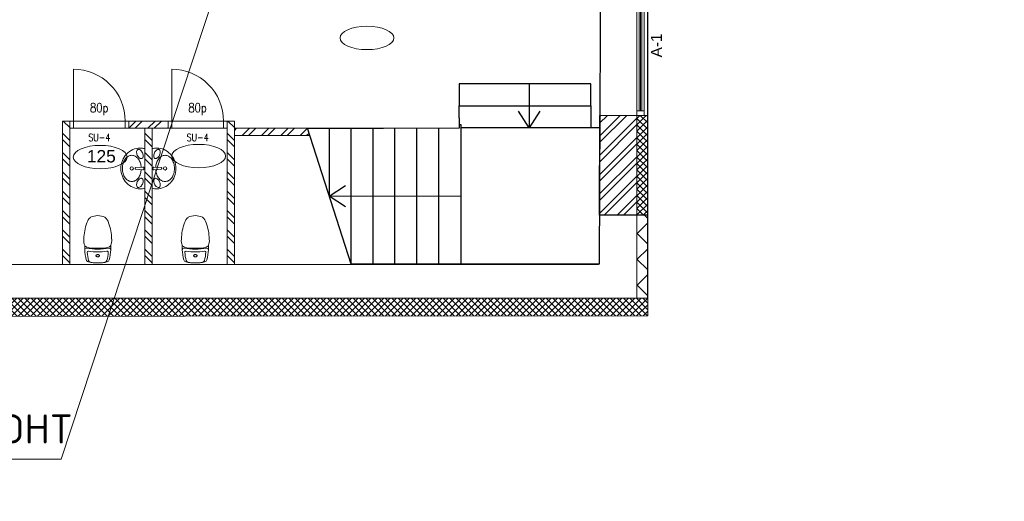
# Model space of a CAD drawing. Header units: millimetres. Extents: x -50720 to 364380, y -21425 to 41280.
# Tile 3 of 8: x 133163 to 146679, y 15554 to 22160. Entities that reach past the tile are written whole.
import ezdxf
from ezdxf import colors
from ezdxf.entities.mleader import LeaderData, LeaderLine
from ezdxf.enums import TextEntityAlignment as Align
from ezdxf.math import Vec2, Vec3

# ---------------------------------------------------------------- set-up
doc = ezdxf.new("R2010")
doc.units = ezdxf.units.MM
doc.header["$LTSCALE"] = 500
doc.header["$MEASUREMENT"] = 0
doc.layers.get('0').update_dxf_attribs({"linetype": 'CONTINUOUS', "lineweight": 9})
for name, color, linetype, lineweight in [('1_KORRUS_DIM', 144, 'CONTINUOUS', 15), ('1_KORRUS_HATS', 44, 'CONTINUOUS', 9), ('1_Ruumi_nr', 7, 'CONTINUOUS', 20), ('1_Seina_hats', 46, 'CONTINUOUS', 9), ('1_Uued seinad', 7, 'CONTINUOUS', 18), ('1_Uued uksed', 142, 'CONTINUOUS', 15), ('1_Uued_aknad_TEXT', 7, 'CONTINUOUS', 18), ('2_Santehnika', 142, 'CONTINUOUS', 9), ('A2POKD', 1, 'CONTINUOUS', 18), ('A4OVET', 144, 'CONTINUOUS', 18), ('A9OVIKD', 156, 'CONTINUOUS', 18), ('A9OVIKD0', 7, 'CONTINUOUS', 18), ('A9OVIKD2', 72, 'CONTINUOUS', 18), ('A9OVIKD3', 13, 'CONTINUOUS', 18), ('A9OVIKD4', 7, 'CONTINUOUS', 18), ('SEINAD', 7, 'CONTINUOUS', 15)]:
    doc.layers.add(name, color=color, linetype=linetype, lineweight=lineweight)
doc.layers.add('TREPP', color=86, linetype='CONTINUOUS')
doc.layers.get('1_KORRUS_DIM').off()
doc.styles.add('ISOCPEUR', font='isocpeur.ttf', dxfattribs={"height": 300})
doc.styles.add('S', font='simplex.shx', dxfattribs={"width": 0.8})
doc.styles.get("Standard").update_dxf_attribs({"font": 'ARIALUNI.TTF'})

# ---------------------------------------------------------------- blocks, each defined once
blk = doc.blocks.new('ruumi ellips')
blk.add_ellipse((0, 0), major_axis=(-370, 0), ratio=0.432432)
blk = doc.blocks.new('WCPott02')
at = {"layer": '2_Santehnika', "linetype": 'Continuous'}
for p, q in [((-179, -235), (-179, -295)), ((-100, -255), (93, -255)), ((179, -235), (179, -295))]:
    blk.add_line(p, q, dxfattribs=at)
blk.add_lwpolyline([(-25, -150, 0.152216), (-23, -155, 0.106943), (-18, -161, 0.074343), (-10, -164, 0.060974), (0, -165, 0.060974), (10, -164, 0.074343), (18, -161, 0.106943), (23, -155, 0.152216), (25, -150, 0.152216), (23, -145, 0.106943), (18, -139, 0.074343), (10, -136, 0.060974), (0, -135, 0.060974), (-10, -136, 0.074343), (-18, -139, 0.106943), (-23, -145, 0.152216)], format="xyb", close=True, dxfattribs=at)
for centre, radius, start, end in [((446, -261), 626, 164.4337, 177.4071), ((-119, -104), 40, 103.7116, 164.4337), ((357, -219), 501, 164.4337, 177.4071), ((0, -590), 540, 90, 103.7116), ((-95, -93), 32, 103.7116, 164.4337), ((0, -482), 432, 90, 103.7116), ((0, -590), 540, 76.2884, 90), ((0, -482), 432, 76.2884, 90), ((95, -93), 32, 15.5663, 76.2884), ((-357, -219), 501, 2.5929, 15.5663), ((119, -104), 40, 15.5663, 76.2884), ((-446, -261), 626, 2.5929, 15.5663), ((-159, -234), 20, 177.4071, 280.0591), ((-95, -378), 123, 92.2435, 124.1248), ((0, -1132), 892, 90, 100.0591), ((-128, -197), 16, 177.4071, 280.0591), ((0, -916), 714, 90, 100.0591), ((0, -916), 714, 79.9409, 90), ((0, -1132), 892, 79.9409, 90), ((95, -378), 123, 55.8752, 91.5009), ((128, -197), 16, 259.9409, 2.5929), ((159, -234), 20, 259.9409, 2.5929), ((-44, -357), 149, 152.6296, 188.3072), ((527, -360), 718, 181.5081, 199.512), ((-116, -331), 73.6, 131.1436, 145.6019), ((-527, -360), 718, 340.488, 358.4919), ((116, -331), 73.6, 34.3981, 48.8564), ((44, -357), 149, 351.6928, 27.0279), ((-8, -560), 147, 195.3839, 232.3772), ((5, -559), 150, 308.1392, 344.2627), ((-3, -490), 210, 242.8821, 270.711), ((2, -489), 211, 269.3747, 296.9913)]:
    blk.add_arc(centre, radius, start, end, dxfattribs=at)
blk = doc.blocks.new('valamu-wc')
at = {"linetype": 'Continuous'}
for p, q in [((-177, 14), (-52, 23)), ((-177, -14), (-52, -23))]:
    blk.add_line(p, q, dxfattribs=at)
for points in [[(-430, 0, 0.092925), (-405, -135, 0.096009), (-334, -247, 0.100718), (-226, -323, 0.104321), (-102, -350, 0.067421), (-20, -339), (-20, 339, 0.067421), (-102, 350, 0.104321), (-226, 323, 0.100718), (-334, 247, 0.096009), (-405, 135, 0.092925)], [(-141, 325, -0.160365), (-123, 327, -0.106283), (-99, 317, -0.070846), (-79, 298, -0.057138), (-61, 268, -0.057138), (-50, 235, -0.070846), (-48, 208, -0.106283), (-56, 183, -0.160365), (-68, 171, -0.160365), (-86, 169, -0.106283), (-110, 179, -0.070846), (-130, 198, -0.057138), (-148, 228, -0.057138), (-159, 260, -0.070846), (-161, 288, -0.106283), (-153, 313, -0.160365)], [(-141, -325, 0.160365), (-123, -327, 0.106283), (-99, -317, 0.070846), (-79, -298, 0.057138), (-61, -268, 0.057138), (-50, -235, 0.070846), (-48, -208, 0.106283), (-56, -183, 0.160365), (-68, -171, 0.160365), (-86, -169, 0.106283), (-110, -179, 0.070846), (-130, -198, 0.057138), (-148, -228, 0.057138), (-159, -260, 0.070846), (-161, -288, 0.106283), (-153, -313, 0.160365)]]:
    blk.add_lwpolyline(points, format="xyb", close=True, dxfattribs=at)
for points in [[(-83, 21, 0.055194), (-95, 89, 0.08336), (-129, 159, 0.106657), (-184, 210, 0.132093), (-243, 225, 0.132093), (-302, 210, 0.106657), (-357, 159, 0.08336), (-391, 89, 0.072067), (-404, 0, 0.072067)], [(-177, 14, 0.131713), (-180, 13, 0.107103), (-183, 10, 0.075936), (-185, 6, 0.062796), (-186, 0, 0.062796), (-185, -6, 0.075936), (-183, -10, 0.107103), (-180, -13, 0.131713), (-177, -14, 0.148577)], [(-51, -23, 0.130228), (-44, -22, 0.106476), (-39, -17, 0.084216), (-35, -9, 0.073236), (-34, 0, 0.073236), (-35, 9, 0.084216), (-39, 17, 0.106476), (-44, 22, 0.130228), (-51, 23, 0.032065), (-52, 23, 0.106476)], [(-404, 0, 0.072067), (-391, -89, 0.08336), (-357, -159, 0.106657), (-302, -210, 0.132093), (-243, -225, 0.132093), (-184, -210, 0.106657), (-129, -159, 0.08336), (-95, -89, 0.055194), (-83, -21, 0.072067)], [(-52, -23, 0.032065), (-51, -23, 0.130228)]]:
    blk.add_lwpolyline(points, format="xyb", dxfattribs=at)
blk.add_circle((-243, 0), 28.5, dxfattribs=at)
blk = doc.blocks.new('A-1 UUS PLAANIS')
at = {"layer": '1_Uued_aknad_TEXT', "insert": (-168, 166), "char_height": 160, "width": 505.03, "attachment_point": 1}
blk.add_mtext('{\\f@Arial Unicode MS|b0|i0|c186|p34;\\H0.94444x;A-1}', dxfattribs=at)
blk = doc.blocks.new('A4OV08O')
at = {"layer": 'A4OVET'}
for p, q in [((50, 0), (760, 0)), ((50, -100), (760, -100))]:
    blk.add_line(p, q, dxfattribs=at)
blk.add_lwpolyline([(50, 0), (50, 710, -0.4142136), (760, 0)], format="xyb", dxfattribs=at)
for points in [[(0, 0), (50, 0), (50, -100), (0, -100)], [(760, 0), (810, 0), (810, -100), (760, -100)]]:
    blk.add_lwpolyline(points, close=True, dxfattribs=at)
at = {"layer": 'A2POKD', "style": 'S', "width": 0.8}
blk.add_attdef('A2POKD', text='', height=175, dxfattribs=at).set_placement((405, 362.5), align=Align.MIDDLE)
at = {"layer": 'A9OVIKD', "style": 'S', "width": 0.8}
blk.add_attdef('A9OVIKD', text='', height=125, dxfattribs=at).set_placement((405, 162.5), align=Align.MIDDLE)
at = {"layer": 'A9OVIKD0', "style": 'S', "oblique": 0.8, "width": 0.8}
blk.add_attdef('A9OVIKD0', text='', height=100, dxfattribs=at).set_placement((405, -600), align=Align.MIDDLE)
at = {"layer": 'A9OVIKD2', "style": 'S', "width": 0.8}
blk.add_attdef('A9OVIKD2', text='', height=100, dxfattribs=at).set_placement((405, -225), align=Align.MIDDLE)
at = {"layer": 'A9OVIKD3', "style": 'S', "width": 0.8}
blk.add_attdef('A9OVIKD3', text='', height=100, dxfattribs=at).set_placement((405, -350), align=Align.MIDDLE)
at = {"layer": 'A9OVIKD4', "style": 'S', "width": 0.8}
blk.add_attdef('A9OVIKD4', text='', height=100, dxfattribs=at).set_placement((405, -475), align=Align.MIDDLE)
blk = doc.blocks.new('SU-4 WC 80')
at = {"layer": 'A4OVET', "rotation": 90}
blk.add_blockref('A4OV08O', (-100, 0), dxfattribs=at).add_auto_attribs({'A9OVIKD': '80p', 'A9OVIKD2': 'SU-4'})

msp = doc.modelspace()

# ---------------------------------------------------------------- hatches: boundary and pattern name
at = {"layer": '1_KORRUS_HATS'}
h = msp.add_hatch(dxfattribs=at)
h.set_pattern_fill('ANSI37', color=256, scale=500, style=0)
h.set_pattern_definition([(45, (141635.307, 19481), (-44.1942, 44.1942), []), (135, (141635.307, 19481), (-44.1942, -44.1942), [])])
h.paths.add_polyline_path([(141635.3, 20848), (141785.3, 20848), (141785.3, 19478), (141635.3, 19478)])
h = msp.add_hatch(dxfattribs=at)
h.set_pattern_fill('ANSI37', color=256, scale=500, style=0)
h.set_pattern_definition([(45, (125399.03, 18039.654), (-44.19417, 44.19417), []), (135, (125399.03, 18039.654), (-44.19417, -44.19417), [])])
h.paths.add_polyline_path([(129081.8, 18338.5), (141785.3, 18338.5), (141785.3, 18097.1), (129082, 18088.5)])
at = {"layer": '1_Seina_hats'}
h = msp.add_hatch(dxfattribs=at)
h.set_pattern_fill('ANSI32', color=256, scale=500, angle=90, style=0)
h.set_pattern_definition([(225, (104576.35, -621089.36), (-132.58252, 132.58252), []), (225, (104576.35, -621177.75), (-132.58252, 132.58252), [])])
h.paths.add_polyline_path([(141635.3, 19478), (141635.3, 20848), (141122.6, 20848), (141118.3, 19478)])
h = msp.add_hatch(dxfattribs=at)
h.set_pattern_fill('ANSI32', color=256, scale=500, angle=-90, style=0)
h.set_pattern_definition([(315, (170620, -622965), (132.58252, 132.58252), []), (315, (170620, -623053.38), (132.58252, 132.58252), [])])
h.paths.add_polyline_path([(133750, 18800), (133750, 18800), (133750, 20770), (133850, 20770), (133850, 18800)])
h = msp.add_hatch(dxfattribs=at)
h.set_pattern_fill('ANSI32', color=256, scale=500, angle=180, style=0)
h.set_pattern_definition([(225, (-507926.52, -16099.99), (132.58252, -132.58252), []), (225, (-508014.9, -16099.99), (132.58252, -132.58252), [])])
h.paths.add_polyline_path([(134660, 20770), (134660, 20770), (135200, 20770), (135200, 20670), (134660, 20670)])
h = msp.add_hatch(dxfattribs=at)
h.set_pattern_fill('ANSI32', color=256, scale=500, angle=-90, style=0)
h.set_pattern_definition([(315, (172880.01, -622965), (132.58252, 132.58252), []), (315, (172880.01, -623053.4), (132.58252, 132.58252), [])])
h.paths.add_polyline_path([(136010, 18800), (136010, 18800), (136010, 20770), (136110, 20770), (136110, 18800)])
h = msp.add_hatch(dxfattribs=at)
h.set_pattern_fill('ANSI32', color=256, scale=500, angle=-90, style=0)
h.set_pattern_definition([(315, (171750, -622965), (132.58252, 132.58252), []), (315, (171750, -623053.39), (132.58252, 132.58252), [])])
h.paths.add_polyline_path([(134880, 18800), (134880, 18800), (134880, 20670), (134980, 20670), (134980, 18800)])
h = msp.add_hatch(dxfattribs=at)
h.set_pattern_fill('ANSI32', color=256, scale=500, angle=180, style=0)
h.set_pattern_definition([(225, (-506366.5, -16199.97), (132.58252, -132.58252), []), (225, (-506454.9, -16199.97), (132.58252, -132.58252), [])])
h.paths.add_polyline_path([(136110, 20670), (136110, 20670), (137114.9, 20670.1), (137147.1, 20570), (136110, 20570)])
at = {"layer": '1_Uued seinad'}
h = msp.add_hatch(dxfattribs=at)
h.set_pattern_fill('ANSI37', color=256, scale=2000, style=0)
h.set_pattern_definition([(45, (143230, 20110), (-176.777, 176.777), []), (135, (143230, 20110), (-176.777, -176.777), [])])
h.paths.add_polyline_path([(141635.3, 19478), (141785.3, 19478), (141785.3, 18338.5), (141635.3, 18338.5)])

# ---------------------------------------------------------------- linework, layer by layer
at = {"layer": '1_KORRUS_HATS'}
for points in [[(141635.3, 20848), (141785.3, 20848), (141785.3, 19478), (141635.3, 19478)], [(129081.8, 18338.5), (129081.8, 18338.5), (129081.8, 18338.5), (141785.3, 18338.5), (141785.3, 18097.1), (129082, 18088.5), (129082, 18088.5)]]:
    msp.add_lwpolyline(points, close=True, dxfattribs=at)
at = {"layer": '1_Uued seinad'}
for points in [[(141635.3, 19478), (141635.3, 19478), (141635.3, 19478), (141635.3, 20848), (141122.6, 20848), (141118.3, 19478)], [(133750, 18800), (133750, 18800), (133750, 18800), (133750, 20770), (133850, 20770), (133850, 18800)], [(134660, 20770), (134660, 20770), (134660, 20770), (135200, 20770), (135200, 20670), (134660, 20670)], [(136010, 18800), (136010, 18800), (136010, 18800), (136010, 20770), (136110, 20770), (136110, 18800)], [(134880, 18800), (134880, 18800), (134880, 18800), (134880, 20670), (134980, 20670), (134980, 18800)], [(136110, 20670), (136110, 20670), (136110, 20670), (137114.9, 20670.1), (137147.1, 20570), (136110, 20570)]]:
    msp.add_lwpolyline(points, close=True, dxfattribs=at)
msp.add_lwpolyline([(137100, 20670), (139201.3, 20676)], dxfattribs=at)
at = {"layer": '1_Uued uksed'}
for points in [[(141635.3, 22898), (141735.3, 22898), (141735.3, 20848), (141635.3, 20848)], [(141635.3, 22828), (141735.3, 22828), (141735.3, 20908), (141635.3, 20908)], [(141665.3, 22828), (141705.3, 22828), (141705.3, 20908), (141665.3, 20908)]]:
    msp.add_lwpolyline(points, close=True, dxfattribs=at)
msp.add_lwpolyline([(141685.3, 22828), (141685.3, 20908)], dxfattribs=at)
at = {"layer": 'SEINAD', "lineweight": 25}
for p, q in [((141785.3, 19478), (141785.3, 24063.3)), ((139201.3, 20676), (139200.8, 20816)), ((137115.4, 20668.3), (139201.3, 20676)), ((141785.3, 18338.5), (141785.3, 19478))]:
    msp.add_line(p, q, dxfattribs=at)
for points in [[(141141.8, 24809.6), (141141.8, 24809.6), (141141.8, 24809.6), (141141.8, 24809.6), (141139.1, 24060.4), (141115.3, 18808.5), (137714.7, 18808.5), (137114.7, 20670.5)], [(141785.3, 19478), (141118.3, 19478)]]:
    msp.add_lwpolyline(points, dxfattribs=at)
at = {"layer": 'SEINAD'}
msp.add_lwpolyline([(141785.3, 18338.5), (129080, 18338.5), (129080, 21500), (129560, 21500), (129560, 18800), (141110, 18800)], dxfattribs=at)
msp.add_lwpolyline([(141635.3, 19478), (141785.3, 19478), (141785.3, 18338.5), (141635.3, 18338.5)], close=True, dxfattribs=at)
at = {"layer": 'TREPP'}
for points in [[(139194.2, 20816), (139194.2, 20978.5), (141002.6, 20978.5), (141002.6, 21278.5), (139194.2, 21278.5), (139194.2, 20978.5)], [(141002.6, 20978.5), (141002.6, 20678.5)], [(139201.1, 20721.1), (139217.4, 20721.1), (139217.4, 18808.5)], [(137414.7, 19739.5), (137414.7, 20669.4)], [(137714.7, 18808.5), (137714.7, 20670.5)], [(138014.7, 18808.5), (138014.7, 20671.7)], [(138314.7, 18808.5), (138314.7, 20672.8)], [(138614.7, 18808.5), (138614.7, 20673.9)], [(138914.7, 18808.5), (138914.7, 20675)], [(141123.8, 20678.5), (139217.4, 20678.5)]]:
    msp.add_lwpolyline(points, dxfattribs=at)
at = {"layer": 'TREPP', "flags": 128}
for points in [[(140157.7, 21278.5), (140156.1, 20678.5)], [(140303.8, 20904.2), (140156.1, 20678.5), (140009.6, 20905)], [(137635.4, 19591.2), (137409.7, 19738.9), (137636.2, 19885.5)], [(139217.4, 19734.1), (137409.7, 19738.9)]]:
    msp.add_lwpolyline(points, dxfattribs=at)

# ---------------------------------------------------------------- block references
at = {"layer": '1_KORRUS_DIM', "rotation": 270}
for p in [(133850, 20670), (135200, 20670)]:
    msp.add_blockref('SU-4 WC 80', p, dxfattribs=at)
at = {"layer": '1_Ruumi_nr'}
for p in [(137930, 21910), (134268, 20275.6), (135620, 20290)]:
    msp.add_blockref('ruumi ellips', p, dxfattribs=at)
at = {"layer": '1_Uued_aknad_TEXT', "rotation": 90}
msp.add_blockref('A-1 UUS PLAANIS', (141993.5, 21810.9), dxfattribs=at)
at = {"layer": '2_Santehnika'}
for p, xscale, yscale, zscale in [((134896, 20120), 0.8000000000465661, 0.8000000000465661, 0.8000000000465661), ((134964, 20120), -0.8000000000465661, 0.7999999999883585, 0.8)]:
    msp.add_blockref('valamu-wc', p, dxfattribs=dict(at, xscale=xscale, yscale=yscale, zscale=zscale))
at = {"layer": '2_Santehnika', "xscale": -1, "rotation": 180}
for p in [(134234, 18772.5), (135574, 18772.5)]:
    msp.add_blockref('WCPott02', p, dxfattribs=at)

# ---------------------------------------------------------------- texts
at = {"layer": '1_Ruumi_nr', "char_height": 170, "width": 505.026, "attachment_point": 1}
for s, insert in [('\\pi72.65632;{\\f@Arial Unicode MS|b0|i0|c186|p34;128}', (130961.7, 20412.1)), ('\\pi72.30844;{\\f@Arial Unicode MS|b0|i0|c186|p34;125}', (134013, 20372.1))]:
    msp.add_mtext(s, dxfattribs=dict(at, insert=insert))

# ---------------------------------------------------------------- leaders
at = {"layer": '1_Uued seinad', "linetype": 'Continuous'}
ml = msp.add_multileader_mtext('Standard', dxfattribs=at)
ml.set_content('{\\fISOCPEUR|b0|i0|c186|p34;KUNSTITEOSE ASUKOHT}', color=256, style='ISOCPEUR')
ml.set_leader_properties(linetype='ByLayer', lineweight=-1)
ml.build(insert=Vec2(0, 0))
ml.multileader.update_dxf_attribs({"text_left_attachment_type": 5, "text_right_attachment_type": 5, "dogleg_length": 0, "arrow_head_size": 500})
ctx = ml.context
ctx.base_point, ctx.char_height, ctx.arrow_head_size, ctx.landing_gap_size, ctx.plane_origin = Vec3(127850, 16133.5), 400, 500, 100, Vec3(131375.5, 37832.7)
ctx.left_attachment, ctx.right_attachment = 5, 5
notes = []
notes.append((ctx, [(0, (1, 1, 0), (133730, 16133.5), (-1, 0), 0, [(2, [(136420, 24280)], 0, [])])]))
ctx.mtext.insert, ctx.mtext.line_spacing_style, ctx.mtext.flow_direction = Vec3(127950, 16746.5), 2, 5
for ctx, leaders in notes:
    for number, flags, end, landing, length, lines in leaders:
        leader = LeaderData()
        leader.index, (leader.has_last_leader_line, leader.has_dogleg_vector, leader.attachment_direction) = number, flags
        leader.last_leader_point, leader.dogleg_vector, leader.dogleg_length = Vec3(end), Vec3(landing), length
        for number, points, colour, breaks in lines:
            line = LeaderLine()
            line.index, line.vertices, line.color, line.breaks = number, Vec3.list(points), colors.encode_raw_color(colour), breaks
            leader.lines.append(line)
        ctx.leaders.append(leader)

doc.saveas('drawing.dxf')
